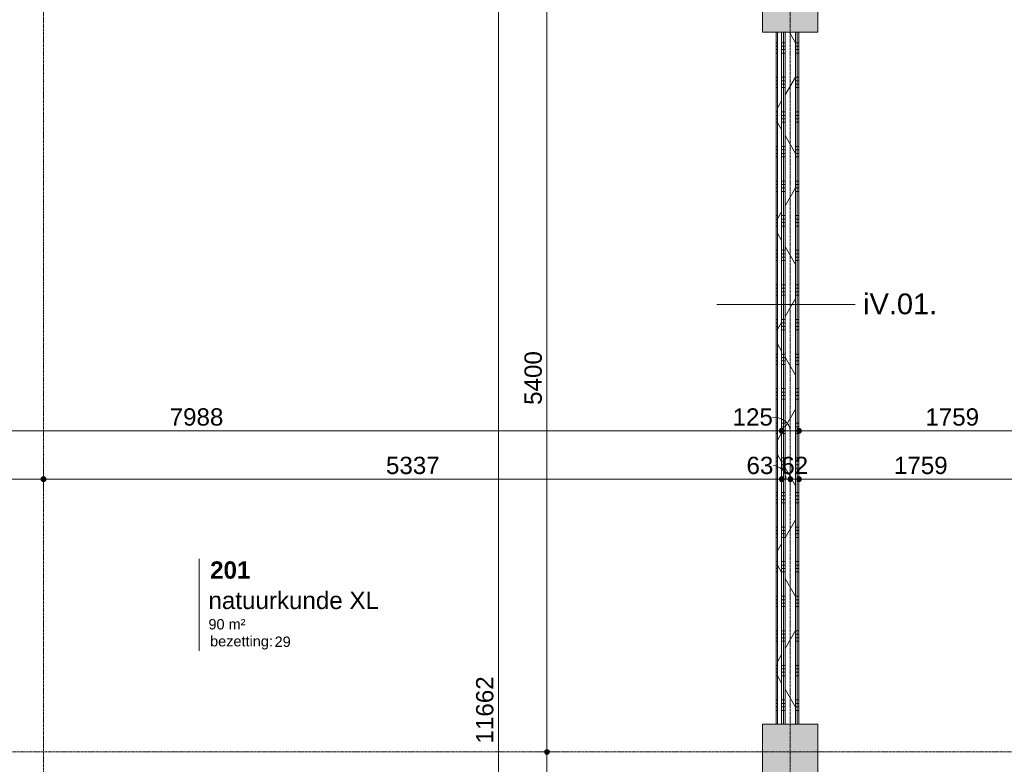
# Model space of a CAD drawing. Header units: millimetres. Extents: x 24169 to 70836, y -5250 to 32049.
# Tile 25 of 46: x 46277 to 53397, y 5311 to 10691. Entities that reach past the tile are written whole.
import ezdxf

# ---------------------------------------------------------------- set-up
doc = ezdxf.new("R2010")
doc.units = ezdxf.units.MM
doc.linetypes.add('stramien', pattern=[22.225, 12.7, -3.175, 3.175, -3.175])
doc.layers.add('00_Algemeen', color=7, linetype='Continuous', lineweight=9, true_color=0x00a600)
for name, color, linetype, lineweight in [('00_Algemeen-50', 7, 'Continuous', 9), ('22_Metselwerk', 7, 'Continuous', 18), ('25_Metaalconstructiewerk', 7, 'Continuous', 9)]:
    doc.layers.add(name, color=color, linetype=linetype, lineweight=lineweight)
doc.styles.add('Arial', font='arial.ttf', dxfattribs={"height": 150})
doc.styles.add('Arial_1', font='arial.ttf', dxfattribs={"height": 125})
doc.styles.add('Arial_6', font='arial.ttf', dxfattribs={"height": 1.5})
doc.styles.add('Arial_7', font='arial.ttf', dxfattribs={"height": 75})
doc.styles.add('Arial_B_1', font='arialbd.ttf', dxfattribs={"height": 125})
doc.dimstyles.new('00_AEE_maatvoering_2_5mm', dxfattribs={"dimscale": 304.8, "dimtxt": 127.532425, "dimasz": 0.459318, "dimexe": 0.246063, "dimexo": 0.0625, "dimgap": 0, "dimtad": 1, "dimdec": 0, "dimzin": 0, "dimdsep": 46, "dimtxsty": 'Arial_1', "dimblk1": 'DOTSMALL', "dimblk2": 'DOTSMALL', "dimsah": 1, "dimcen": 0.09, "dimdle": 0.246063, "dimazin": 0, "dimtfac": 1, "dimtdec": 4, "dimtix": 1, "dimtmove": 0, "dimatfit": 3, "dimfxl": 0.246063, "dimfxlon": 1, "dimtvp": 1, "dimtolj": 1, "dimtzin": 0, "dimarcsym": 2})
doc.dimstyles.new('00_AEE_maatvoering_2_5mm_1', dxfattribs={"dimscale": 304.8, "dimtxt": 127.532425, "dimasz": 0.459318, "dimexe": 0.246063, "dimexo": 0.0625, "dimgap": 0, "dimtad": 1, "dimdec": 0, "dimzin": 0, "dimdsep": 46, "dimtxsty": 'Arial_1', "dimblk1": 'DOTSMALL', "dimblk2": 'DOTSMALL', "dimsah": 1, "dimcen": 0.09, "dimdle": 0.246063, "dimazin": 0, "dimtfac": 1, "dimtdec": 4, "dimtix": 1, "dimtmove": 1, "dimatfit": 3, "dimfxl": 0.246063, "dimfxlon": 1, "dimtvp": 1, "dimtolj": 1, "dimtzin": 0, "dimarcsym": 2})
doc.dimstyles.new('00_AEE_maatvoering_2_5mm_2', dxfattribs={"dimscale": 304.8, "dimtxt": 127.532425, "dimasz": 0.459318, "dimexe": 0.246063, "dimexo": 0.0625, "dimgap": 0, "dimtad": 1, "dimdec": 0, "dimzin": 0, "dimdsep": 46, "dimtxsty": 'Arial_1', "dimblk1": 'DOTSMALL', "dimblk2": 'DOTSMALL', "dimsah": 1, "dimcen": 0.09, "dimdle": 0.246063, "dimazin": 0, "dimtfac": 1, "dimtdec": 4, "dimtix": 1, "dimtmove": 2, "dimatfit": 3, "dimfxl": 0.246063, "dimfxlon": 1, "dimtvp": 1, "dimtolj": 1, "dimtzin": 0, "dimarcsym": 2})
pattern_1 = [(180, (51911.9, 8200), (-5e-13, -250), []), (180, (51911.9, 8225), (-5e-13, -250), []), (180, (51911.9, 8250), (-5e-13, -250), []), (180, (51911.9, 8275), (-5e-13, -250), [])]
pattern_2 = [(60, (30249.4, 0), (-346.41, 200), []), (120, (30249.4, 0), (-346.41, -200), [])]

# ---------------------------------------------------------------- blocks, each defined once
blk = doc.blocks.new('Direct Shape - 2410-10368 v1 - IFC-model constructie _zonder onderbouw_ _MM21228_-1202317-02 tweede verdieping - C')
at = {"layer": '25_Metaalconstructiewerk'}
blk.add_hatch(color=256, dxfattribs=at).paths.add_polyline_path([(21800, 10600), (21800, 11000), (21400, 11000), (21400, 10600)])
for p, q in [((21800, 11000), (21400, 11000)), ((21400, 11000), (21400, 10600)), ((21800, 10600), (21800, 11000)), ((21400, 10600), (21800, 10600))]:
    blk.add_line(p, q, dxfattribs=at)
blk = doc.blocks.new('Direct Shape - NLRS_28_SC_TLB_kolom vierkant prefab_gen_AT_kolom vierkant_gen_lxb 400x400_800448-1202318-02 tweede verdieping - C')
blk.add_blockref('Direct Shape - 2410-10368 v1 - IFC-model constructie _zonder onderbouw_ _MM21228_-1202317-02 tweede verdieping - C', (0, 0))
blk = doc.blocks.new('Direct Shape - 2410-10368 v1 - IFC-model constructie _zonder onderbouw_ _MM21228_-1202351-02 tweede verdieping - C')
at = {"layer": '25_Metaalconstructiewerk'}
blk.add_hatch(color=256, dxfattribs=at).paths.add_polyline_path([(21800, 5200), (21800, 5600), (21400, 5600), (21400, 5200)])
for p, q in [((21800, 5600), (21400, 5600)), ((21400, 5600), (21400, 5200)), ((21800, 5200), (21800, 5600)), ((21400, 5200), (21800, 5200))]:
    blk.add_line(p, q, dxfattribs=at)
blk = doc.blocks.new('Direct Shape - NLRS_28_SC_TLB_kolom vierkant prefab_gen_AT_kolom vierkant_gen_lxb 400x400_800444-1202352-02 tweede verdieping - C')
blk.add_blockref('Direct Shape - 2410-10368 v1 - IFC-model constructie _zonder onderbouw_ _MM21228_-1202351-02 tweede verdieping - C', (0, 0))
blk = doc.blocks.new('2410-10368 v1 - IFC-model constructie _zonder onderbouw_ _MM21228__ifc-1-02 tweede verdieping - C')
at = {"layer": '25_Metaalconstructiewerk', "lineweight": 9}
for name in ['Direct Shape - NLRS_28_SC_TLB_kolom vierkant prefab_gen_AT_kolom vierkant_gen_lxb 400x400_800448-1202318-02 tweede verdieping - C', 'Direct Shape - NLRS_28_SC_TLB_kolom vierkant prefab_gen_AT_kolom vierkant_gen_lxb 400x400_800444-1202352-02 tweede verdieping - C']:
    blk.add_blockref(name, (0, 0), dxfattribs=at)
blk = doc.blocks.new('00_AEE_detailaanduiding lijn - 1000mm 90 graden-4595717-02 tweede verdieping - C')
at = {"layer": '00_Algemeen', "color": 7}
for p, q in [((0, 500), (0, -500)), ((-500, 1), (-500, -1)), ((500, -1), (500, 1))]:
    blk.add_line(p, q, dxfattribs=at)
blk = doc.blocks.new('00_AEE_tag_ruimte_groot_2192_zonder PVE - Naam nummer oppervlak bezettingsgraad-5019603-02 tweede verdieping - C')
at = {"layer": '00_Algemeen', "color": 7}
for p, q in [((-8.06, 7.73), (-8.06, 3.23)), ((-8.06, 3.23), (-8.06, 0.65)), ((-8.06, 0.65), (-8.06, -2.44)), ((-8.06, -2.44), (-8.06, -5.54))]:
    blk.add_line(p, q, dxfattribs=at)
at = {"layer": '00_Algemeen', "color": 8, "true_color": 0x808080, "insert": (-6.49, -3.42), "char_height": 1.5, "width": 10.8228, "attachment_point": 1, "style": 'Arial_6'}
blk.add_mtext('bezetting:', dxfattribs=at)
blk = doc.blocks.new('DIMBLOCK25-02 tweede verdieping - C')
at = {"layer": '00_Algemeen-50', "transparency": 16777216}
h = blk.add_hatch(color=256, dxfattribs=at)
edge = h.paths.add_edge_path()
edge.add_arc((43799.4, 7720.7), 17.5, 0, 360)
h = blk.add_hatch(color=256, dxfattribs=at)
edge = h.paths.add_edge_path()
edge.add_arc((51786.9, 7720.7), 17.5, 0, 360)
for p, q in [((43799.4, 7720.7), (43799.4, 7795.7)), ((51786.9, 7720.7), (51786.9, 7795.7)), ((43799.4, 7720.7), (51786.9, 7720.7)), ((43799.4, 7720.7), (43799.4, 7645.7)), ((51786.9, 7720.7), (51786.9, 7645.7))]:
    blk.add_line(p, q, dxfattribs=at)
for centre in [(43799.4, 7720.7), (51786.9, 7720.7)]:
    blk.add_circle(centre, 17.5, dxfattribs=at)
at = {"layer": '00_Algemeen-50', "color": 0, "transparency": 16777216, "insert": (47361.6, 7883), "char_height": 125, "width": 461.471, "attachment_point": 1, "line_spacing_factor": 0.941778, "style": 'Arial_1'}
blk.add_mtext('7988', dxfattribs=at)
blk = doc.blocks.new('_DotSmall')
at = {"color": 0, "linetype": 'ByBlock', "const_width": 0.5}
blk.add_lwpolyline([(-0.0625, 0, 1), (0.0625, 0, 1)], format="xyb", close=True, dxfattribs=at)
blk = doc.blocks.new('DIMBLOCK26-02 tweede verdieping - C')
at = {"layer": '00_Algemeen-50', "transparency": 16777216}
h = blk.add_hatch(color=256, dxfattribs=at)
edge = h.paths.add_edge_path()
edge.add_arc((51786.9, 7720.7), 17.5, 0, 360)
h = blk.add_hatch(color=256, dxfattribs=at)
edge = h.paths.add_edge_path()
edge.add_arc((51911.9, 7720.7), 17.5, 0, 360)
for p, q in [((51786.9, 7720.7), (51786.9, 7795.7)), ((51911.9, 7720.7), (51911.9, 7795.7)), ((51786.9, 7720.7), (51911.9, 7720.7)), ((51786.9, 7720.7), (51786.9, 7645.7)), ((51911.9, 7720.7), (51911.9, 7645.7))]:
    blk.add_line(p, q, dxfattribs=at)
for centre in [(51786.9, 7720.7), (51911.9, 7720.7)]:
    blk.add_circle(centre, 17.5, dxfattribs=at)
blk.add_ellipse((51720.5, 7720.7), major_axis=(128.9, 0), ratio=0.761134, start_param=0, end_param=1.570796, dxfattribs=at)
at = {"layer": '00_Algemeen-50', "color": 0, "transparency": 16777216, "insert": (51432.1, 7883), "char_height": 125, "width": 346.103, "attachment_point": 1, "line_spacing_factor": 0.941778, "style": 'Arial_1'}
blk.add_mtext('125', dxfattribs=at)
blk = doc.blocks.new('DIMBLOCK27-02 tweede verdieping - C')
at = {"layer": '00_Algemeen-50', "transparency": 16777216}
h = blk.add_hatch(color=256, dxfattribs=at)
edge = h.paths.add_edge_path()
edge.add_arc((51911.9, 7720.7), 17.5, 0, 360)
h = blk.add_hatch(color=256, dxfattribs=at)
edge = h.paths.add_edge_path()
edge.add_arc((53670.4, 7720.7), 17.5, 0, 360)
for p, q in [((51911.9, 7720.7), (51911.9, 7795.7)), ((53670.4, 7720.7), (53670.4, 7795.7)), ((51911.9, 7720.7), (53670.4, 7720.7)), ((51911.9, 7720.7), (51911.9, 7645.7)), ((53670.4, 7720.7), (53670.4, 7645.7))]:
    blk.add_line(p, q, dxfattribs=at)
for centre in [(51911.9, 7720.7), (53670.4, 7720.7)]:
    blk.add_circle(centre, 17.5, dxfattribs=at)
at = {"layer": '00_Algemeen-50', "color": 0, "transparency": 16777216, "insert": (52826.1, 7883), "char_height": 125, "width": 461.471, "attachment_point": 1, "line_spacing_factor": 0.941778, "style": 'Arial_1'}
blk.add_mtext('1759', dxfattribs=at)
blk = doc.blocks.new('DIMBLOCK123-02 tweede verdieping - C')
at = {"layer": '00_Algemeen-50', "transparency": 16777216}
h = blk.add_hatch(color=256, dxfattribs=at)
edge = h.paths.add_edge_path()
edge.add_arc((43799.4, 7370.7), 17.5, 0, 360)
h = blk.add_hatch(color=256, dxfattribs=at)
edge = h.paths.add_edge_path()
edge.add_arc((46449.4, 7370.7), 17.5, 0, 360)
for p, q in [((43799.4, 7370.7), (43799.4, 7445.7)), ((46449.4, 7370.7), (46449.4, 7445.7)), ((43799.4, 7370.7), (46449.4, 7370.7)), ((43799.4, 7370.7), (43799.4, 7295.7)), ((46449.4, 7370.7), (46449.4, 7295.7))]:
    blk.add_line(p, q, dxfattribs=at)
for centre in [(43799.4, 7370.7), (46449.4, 7370.7)]:
    blk.add_circle(centre, 17.5, dxfattribs=at)
at = {"layer": '00_Algemeen-50', "color": 0, "transparency": 16777216, "insert": (44932.1, 7533), "char_height": 125, "width": 461.471, "attachment_point": 1, "line_spacing_factor": 0.941778, "style": 'Arial_1'}
blk.add_mtext('2650', dxfattribs=at)
blk = doc.blocks.new('DIMBLOCK124-02 tweede verdieping - C')
at = {"layer": '00_Algemeen-50', "transparency": 16777216}
h = blk.add_hatch(color=256, dxfattribs=at)
edge = h.paths.add_edge_path()
edge.add_arc((46449.4, 7370.7), 17.5, 0, 360)
h = blk.add_hatch(color=256, dxfattribs=at)
edge = h.paths.add_edge_path()
edge.add_arc((51786.9, 7370.7), 17.5, 0, 360)
for p, q in [((46449.4, 7370.7), (46449.4, 7445.7)), ((51786.9, 7370.7), (51786.9, 7445.7)), ((46449.4, 7370.7), (51786.9, 7370.7)), ((46449.4, 7370.7), (46449.4, 7295.7)), ((51786.9, 7370.7), (51786.9, 7295.7))]:
    blk.add_line(p, q, dxfattribs=at)
for centre in [(46449.4, 7370.7), (51786.9, 7370.7)]:
    blk.add_circle(centre, 17.5, dxfattribs=at)
at = {"layer": '00_Algemeen-50', "color": 0, "transparency": 16777216, "insert": (48925.9, 7533), "char_height": 125, "width": 461.471, "attachment_point": 1, "line_spacing_factor": 0.941778, "style": 'Arial_1'}
blk.add_mtext('5337', dxfattribs=at)
blk = doc.blocks.new('DIMBLOCK125-02 tweede verdieping - C')
at = {"layer": '00_Algemeen-50', "transparency": 16777216}
h = blk.add_hatch(color=256, dxfattribs=at)
edge = h.paths.add_edge_path()
edge.add_arc((51786.9, 7370.7), 17.5, 0, 360)
h = blk.add_hatch(color=256, dxfattribs=at)
edge = h.paths.add_edge_path()
edge.add_arc((51849.4, 7370.7), 17.5, 0, 360)
for p, q in [((51786.9, 7370.7), (51786.9, 7445.7)), ((51849.4, 7370.7), (51849.4, 7445.7)), ((51786.9, 7370.7), (51849.4, 7370.7)), ((51786.9, 7370.7), (51786.9, 7295.7)), ((51849.4, 7370.7), (51849.4, 7295.7))]:
    blk.add_line(p, q, dxfattribs=at)
for centre in [(51786.9, 7370.7), (51849.4, 7370.7)]:
    blk.add_circle(centre, 17.5, dxfattribs=at)
blk.add_ellipse((51725.1, 7370.7), major_axis=(0, 98.1), ratio=0.948661, start_param=4.712389, end_param=6.283185, dxfattribs=at)
at = {"layer": '00_Algemeen-50', "color": 0, "transparency": 16777216, "insert": (51532.8, 7533), "char_height": 125, "width": 230.736, "attachment_point": 1, "line_spacing_factor": 0.941778, "style": 'Arial_1'}
blk.add_mtext('63', dxfattribs=at)
blk = doc.blocks.new('DIMBLOCK126-02 tweede verdieping - C')
at = {"layer": '00_Algemeen-50', "transparency": 16777216}
h = blk.add_hatch(color=256, dxfattribs=at)
edge = h.paths.add_edge_path()
edge.add_arc((51849.4, 7370.7), 17.5, 0, 360)
h = blk.add_hatch(color=256, dxfattribs=at)
edge = h.paths.add_edge_path()
edge.add_arc((51911.9, 7370.7), 17.5, 0, 360)
for p, q in [((51849.4, 7370.7), (51849.4, 7445.7)), ((51911.9, 7370.7), (51911.9, 7445.7)), ((51849.4, 7370.7), (51911.9, 7370.7)), ((51849.4, 7370.7), (51849.4, 7295.7)), ((51911.9, 7370.7), (51911.9, 7295.7))]:
    blk.add_line(p, q, dxfattribs=at)
for centre in [(51849.4, 7370.7), (51911.9, 7370.7)]:
    blk.add_circle(centre, 17.5, dxfattribs=at)
at = {"layer": '00_Algemeen-50', "color": 0, "transparency": 16777216, "insert": (51784.5, 7533), "char_height": 125, "width": 230.736, "attachment_point": 1, "line_spacing_factor": 0.941778, "style": 'Arial_1'}
blk.add_mtext('62', dxfattribs=at)
blk = doc.blocks.new('DIMBLOCK127-02 tweede verdieping - C')
at = {"layer": '00_Algemeen-50', "transparency": 16777216}
h = blk.add_hatch(color=256, dxfattribs=at)
edge = h.paths.add_edge_path()
edge.add_arc((51911.9, 7370.7), 17.5, 0, 360)
h = blk.add_hatch(color=256, dxfattribs=at)
edge = h.paths.add_edge_path()
edge.add_arc((53670.4, 7370.7), 17.5, 0, 360)
for p, q in [((51911.9, 7370.7), (51911.9, 7445.7)), ((53670.4, 7370.7), (53670.4, 7445.7)), ((51911.9, 7370.7), (53670.4, 7370.7)), ((51911.9, 7370.7), (51911.9, 7295.7)), ((53670.4, 7370.7), (53670.4, 7295.7))]:
    blk.add_line(p, q, dxfattribs=at)
for centre in [(51911.9, 7370.7), (53670.4, 7370.7)]:
    blk.add_circle(centre, 17.5, dxfattribs=at)
at = {"layer": '00_Algemeen-50', "color": 0, "transparency": 16777216, "insert": (52598.9, 7533), "char_height": 125, "width": 461.471, "attachment_point": 1, "line_spacing_factor": 0.941778, "style": 'Arial_1'}
blk.add_mtext('1759', dxfattribs=at)
blk = doc.blocks.new('DIMBLOCK151-02 tweede verdieping - C')
at = {"layer": '00_Algemeen-50', "transparency": 16777216}
h = blk.add_hatch(color=256, dxfattribs=at)
edge = h.paths.add_edge_path()
edge.add_arc((49739.6, 11532), 17.5, 0, 360)
h = blk.add_hatch(color=256, dxfattribs=at)
edge = h.paths.add_edge_path()
edge.add_arc((49739.6, -130), 17.5, 0, 360)
for p, q in [((49739.6, 11532), (49664.6, 11532)), ((49739.6, 11532), (49739.6, -205)), ((49739.6, 11532), (49814.6, 11532)), ((49739.6, -130), (49664.6, -130)), ((49739.6, -130), (49814.6, -130))]:
    blk.add_line(p, q, dxfattribs=at)
for centre in [(49739.6, 11532), (49739.6, -130)]:
    blk.add_circle(centre, 17.5, dxfattribs=at)
at = {"layer": '00_Algemeen-50', "color": 0, "transparency": 16777216, "insert": (49577.3, 5460.7), "char_height": 125, "width": 576.839, "attachment_point": 1, "rotation": 90, "line_spacing_factor": 0.941778, "style": 'Arial_1'}
blk.add_mtext('11662', dxfattribs=at)
blk = doc.blocks.new('DIMBLOCK154-02 tweede verdieping - C')
at = {"layer": '00_Algemeen-50', "transparency": 16777216}
h = blk.add_hatch(color=256, dxfattribs=at)
edge = h.paths.add_edge_path()
edge.add_arc((50089.6, 5400), 17.5, 0, 360)
h = blk.add_hatch(color=256, dxfattribs=at)
edge = h.paths.add_edge_path()
edge.add_arc((50089.6, 0), 17.5, 0, 360)
for p, q in [((50089.6, 5400), (50014.6, 5400)), ((50089.6, 0), (50089.6, 5400)), ((50089.6, 5400), (50164.6, 5400)), ((50089.6, 0), (50014.6, 0)), ((50089.6, 0), (50164.6, 0))]:
    blk.add_line(p, q, dxfattribs=at)
for centre in [(50089.6, 5400), (50089.6, 0)]:
    blk.add_circle(centre, 17.5, dxfattribs=at)
at = {"layer": '00_Algemeen-50', "color": 0, "transparency": 16777216, "insert": (49927.3, 2507.7), "char_height": 125, "width": 461.471, "attachment_point": 1, "rotation": 90, "line_spacing_factor": 0.941778, "style": 'Arial_1'}
blk.add_mtext('5400', dxfattribs=at)
blk = doc.blocks.new('DIMBLOCK155-02 tweede verdieping - C')
at = {"layer": '00_Algemeen-50', "transparency": 16777216}
h = blk.add_hatch(color=256, dxfattribs=at)
edge = h.paths.add_edge_path()
edge.add_arc((50089.6, 10800), 17.5, 0, 360)
h = blk.add_hatch(color=256, dxfattribs=at)
edge = h.paths.add_edge_path()
edge.add_arc((50089.6, 5400), 17.5, 0, 360)
for p, q in [((50089.6, 10800), (50014.6, 10800)), ((50089.6, 5400), (50089.6, 10800)), ((50089.6, 10800), (50164.6, 10800)), ((50089.6, 5400), (50014.6, 5400)), ((50089.6, 5400), (50164.6, 5400))]:
    blk.add_line(p, q, dxfattribs=at)
for centre in [(50089.6, 10800), (50089.6, 5400)]:
    blk.add_circle(centre, 17.5, dxfattribs=at)
at = {"layer": '00_Algemeen-50', "color": 0, "transparency": 16777216, "insert": (49927.3, 7907.7), "char_height": 125, "width": 461.471, "attachment_point": 1, "rotation": 90, "line_spacing_factor": 0.941778, "style": 'Arial_1'}
blk.add_mtext('5400', dxfattribs=at)

msp = doc.modelspace()

# ---------------------------------------------------------------- hatches: boundary and pattern name
at = {"layer": '22_Metselwerk', "lineweight": 9}
h = msp.add_hatch(dxfattribs=at)
h.set_pattern_fill('FP_136', color=256, angle=90, style=0, pattern_type=2)
h.set_pattern_definition([(180, (51786.9, 8200), (-5e-13, -250), []), (180, (51786.9, 8225), (-5e-13, -250), []), (180, (51786.9, 8250), (-5e-13, -250), []), (180, (51786.9, 8275), (-5e-13, -250), [])])
h.paths.add_polyline_path([(51756.9, 5600), (51756.9, 10600), (51746.9, 10600), (51746.9, 5600)])
h = msp.add_hatch(dxfattribs=at)
h.set_pattern_fill('FP_11', color=256, angle=60, style=0, pattern_type=2)
h.set_pattern_definition(pattern_2)
h.paths.add_polyline_path([(51786.9, 5600), (51786.9, 10600), (51756.9, 10600), (51756.9, 5600)])
h = msp.add_hatch(dxfattribs=at)
h.set_pattern_fill('FP_21', color=256, angle=90, style=0, pattern_type=2)
h.set_pattern_definition(pattern_1)
h.paths.add_polyline_path([(51799.4, 5600), (51799.4, 10600), (51786.9, 10600), (51786.9, 5600)])
h = msp.add_hatch(dxfattribs=at)
h.set_pattern_fill('FP_21', color=256, angle=90, style=0, pattern_type=2)
h.set_pattern_definition(pattern_1)
h.paths.add_polyline_path([(51811.9, 5600), (51811.9, 10600), (51799.4, 10600), (51799.4, 5600)])
h = msp.add_hatch(dxfattribs=at)
h.set_pattern_fill('FP_11', color=256, angle=60, style=0, pattern_type=2)
h.set_pattern_definition(pattern_2)
h.paths.add_polyline_path([(51886.9, 5600), (51886.9, 10600), (51811.9, 10600), (51811.9, 5600)])
h = msp.add_hatch(dxfattribs=at)
h.set_pattern_fill('FP_21', color=256, angle=90, style=0, pattern_type=2)
h.set_pattern_definition(pattern_1)
h.paths.add_polyline_path([(51899.4, 5600), (51899.4, 10600), (51886.9, 10600), (51886.9, 5600)])
h = msp.add_hatch(dxfattribs=at)
h.set_pattern_fill('FP_21', color=256, angle=90, style=0, pattern_type=2)
h.set_pattern_definition(pattern_1)
h.paths.add_polyline_path([(51911.9, 5600), (51911.9, 10600), (51899.4, 10600), (51899.4, 5600)])

# ---------------------------------------------------------------- linework, layer by layer
at = {"layer": '00_Algemeen', "color": 150, "linetype": 'stramien', "true_color": 0x0080ff}
for p, q in [((46449.4, -4950.1), (46449.4, 31749.5)), ((51849.4, -4950.1), (51849.4, 31749.5)), ((68718, 5400), (24734, 5400))]:
    msp.add_line(p, q, dxfattribs=at)
at = {"layer": '22_Metselwerk', "lineweight": 9}
for p, q in [((51746.9, 10600), (51746.9, 5600)), ((51811.9, 10600), (51746.9, 10600)), ((51756.9, 5600), (51756.9, 10600)), ((51786.9, 10600), (51786.9, 5600)), ((51799.4, 5600), (51799.4, 10600)), ((51911.9, 10600), (51886.9, 10600)), ((51899.4, 5600), (51899.4, 10600)), ((51911.9, 5600), (51911.9, 10600)), ((51746.9, 5600), (51811.9, 5600)), ((51886.9, 5600), (51911.9, 5600))]:
    msp.add_line(p, q, dxfattribs=at)
at = {"layer": '22_Metselwerk'}
for p, q in [((51886.9, 10600), (51811.9, 10600)), ((51811.9, 5600), (51811.9, 10600)), ((51886.9, 5600), (51886.9, 10600)), ((51811.9, 5600), (51886.9, 5600))]:
    msp.add_line(p, q, dxfattribs=at)

# ---------------------------------------------------------------- block references
at = {"lineweight": 5}
msp.add_blockref('2410-10368 v1 - IFC-model constructie _zonder onderbouw_ _MM21228__ifc-1-02 tweede verdieping - C', (30249.4, 0), dxfattribs=at)
at = {"layer": '00_Algemeen', "color": 7, "rotation": 270.0000000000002}
msp.add_blockref('00_AEE_detailaanduiding lijn - 1000mm 90 graden-4595717-02 tweede verdieping - C', (51819.4, 8632.5), dxfattribs=at)
at = {"layer": '00_Algemeen', "color": 8, "true_color": 0x808080, "xscale": 49.99999999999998, "yscale": 49.99999999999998, "zscale": 49.99999999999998}
msp.add_blockref('00_AEE_tag_ruimte_groot_2192_zonder PVE - Naam nummer oppervlak bezettingsgraad-5019603-02 tweede verdieping - C', (47978.6, 6408.5), dxfattribs=at)

# ---------------------------------------------------------------- texts
at = {"layer": '00_Algemeen', "color": 7, "attachment_point": 1}
for s, insert, char_height, width, style in [('iV.01.', (52375.9, 8712.7), 150, 661.392, 'Arial'), ('201', (47654.2, 6776.9), 125, 348.734, 'Arial_B_1'), ('natuurkunde XL', (47642.3, 6557.5), 125, 1467.088, 'Arial_1')]:
    msp.add_mtext(s, dxfattribs=dict(at, insert=insert, char_height=char_height, width=width, style=style))
at = {"layer": '00_Algemeen', "color": 8, "true_color": 0x808080, "char_height": 75, "attachment_point": 1, "style": 'Arial_7'}
for s, insert, width in [('90 m²', (47642.3, 6360.1), 332.7), ('29', (48120.8, 6233.8), 144.304)]:
    msp.add_mtext(s, dxfattribs=dict(at, insert=insert, width=width))

# ---------------------------------------------------------------- dimensions: what is measured, and where the dimension line sits
at = {"layer": '00_Algemeen', "color": 7}
for base, p1, p2, override, picture, middle in [((49739.6, -130), (49814.6, 11532), (49814.6, -130), {"dimpost": '<>', "dimfxl": 11662}, 'DIMBLOCK151-02 tweede verdieping - C', (49675.8, 5701)), ((50089.6, 10800), (50014.6, 5400), (50014.6, 10800), {"dimpost": '<>', "dimfxl": 5400}, 'DIMBLOCK155-02 tweede verdieping - C', (50025.8, 8100)), ((50089.6, 5400), (50014.6, 0), (50014.6, 5400), {"dimpost": '<>', "dimfxl": 5400}, 'DIMBLOCK154-02 tweede verdieping - C', (50025.8, 2700))]:
    dim = msp.add_linear_dim(base=base, p1=p1, p2=p2, angle=90, dimstyle='00_AEE_maatvoering_2_5mm', override=override, dxfattribs=at)
    dim.commit()
    dim.dimension.update_dxf_attribs({"geometry": picture, "text_midpoint": middle})
for base, p1, p2, dimstyle, override, picture, middle in [((51786.8926228, 7720.7181647), (43799.3926228, 7795.7181647), (51786.8926228, 7795.7181647), '00_AEE_maatvoering_2_5mm_2', {"dimpost": '<>', "dimfxl": 7987.5}, 'DIMBLOCK25-02 tweede verdieping - C', (47592.3125528, 7799.6635402)), ((51911.9, 7720.7), (51786.9, 7795.7), (51911.9, 7795.7), '00_AEE_maatvoering_2_5mm_1', {"dimpost": '<>', "dimfxl": 125}, 'DIMBLOCK26-02 tweede verdieping - C', (51605.1, 7799.7)), ((53670.3926228, 7720.7181647), (51911.8926228, 7795.7181647), (53670.3926228, 7795.7181647), '00_AEE_maatvoering_2_5mm_2', {"dimpost": '<>', "dimfxl": 1758.5}, 'DIMBLOCK27-02 tweede verdieping - C', (53056.8003146, 7799.6635402)), ((51849.392624, 7370.718165), (51786.892623, 7445.718165), (51849.392624, 7445.718165), '00_AEE_maatvoering_2_5mm_1', {"dimpost": '<>', "dimfxl": 62.500001}, 'DIMBLOCK125-02 tweede verdieping - C', (51648.165308, 7449.66354))]:
    dim = msp.add_linear_dim(base=base, p1=p1, p2=p2, dimstyle=dimstyle, override=override, dxfattribs=at)
    dim.commit()
    dim.dimension.update_dxf_attribs({"geometry": picture, "text_midpoint": middle, "dimtype": 160})
for base, p1, p2, override, picture, middle in [((46449.4, 7370.7), (43799.4, 7445.7), (46449.4, 7445.7), {"dimpost": '<>', "dimfxl": 2650.000001}, 'DIMBLOCK123-02 tweede verdieping - C', (45124.4, 7434.5)), ((51786.8926228, 7370.7181647), (46449.392624, 7445.7181647), (51786.8926228, 7445.7181647), {"dimpost": '<>', "dimfxl": 5337.499999}, 'DIMBLOCK124-02 tweede verdieping - C', (49118.1426234, 7434.5824216)), ((51911.892623, 7370.718165), (51849.392624, 7445.718165), (51911.892623, 7445.718165), {"dimpost": '<>', "dimfxl": 62.499999}, 'DIMBLOCK126-02 tweede verdieping - C', (51880.642623, 7434.539789)), ((53670.3926228, 7370.7181647), (51911.8926228, 7445.7181647), (53670.3926228, 7445.7181647), {"dimpost": '<>', "dimfxl": 1758.5}, 'DIMBLOCK127-02 tweede verdieping - C', (52791.1426228, 7434.5397886))]:
    dim = msp.add_linear_dim(base=base, p1=p1, p2=p2, dimstyle='00_AEE_maatvoering_2_5mm', override=override, dxfattribs=at)
    dim.commit()
    dim.dimension.update_dxf_attribs({"geometry": picture, "text_midpoint": middle})

doc.saveas('drawing.dxf')
